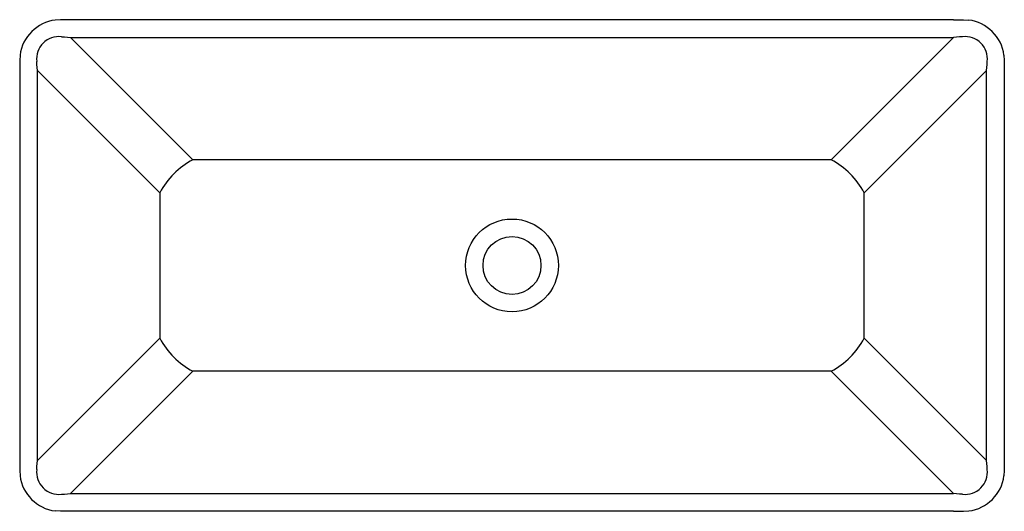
# Model space of a CAD drawing. Header units: millimetres. Extents: x 851.651 to 852.45, y 963.936 to 964.335.
import ezdxf

# ---------------------------------------------------------------- set-up
doc = ezdxf.new("R2010")
doc.units = ezdxf.units.MM
doc.layers.add('SANINDUSA', color=3, linetype='Continuous')

msp = doc.modelspace()

# ---------------------------------------------------------------- linework, layer by layer
at = {"layer": 'SANINDUSA', "linetype": 'Continuous'}
for p, q in [((851.68396, 964.33492), (851.67977, 964.33465)), ((851.69207, 964.33492), (851.68396, 964.33492)), ((852.40844, 964.33492), (851.69207, 964.33492)), ((852.40844, 964.33492), (852.41656, 964.33492)), ((852.41656, 964.33492), (852.42074, 964.33465)), ((851.69207, 964.32057), (852.40844, 964.32057)), ((851.79126, 964.22138), (851.69207, 964.32057)), ((852.30926, 964.22138), (852.40844, 964.32057)), ((851.65124, 964.30618), (851.65096, 964.30192)), ((851.65096, 964.30192), (851.65096, 964.2938)), ((852.44928, 964.30618), (852.44956, 964.30192)), ((852.44956, 964.30192), (852.44956, 964.2938)), ((851.65096, 964.2938), (851.65096, 963.97748)), ((851.66531, 963.97748), (851.66531, 964.2938)), ((851.76467, 964.19445), (851.66531, 964.2938)), ((852.33585, 964.19445), (852.43521, 964.2938)), ((852.43521, 963.97748), (852.43521, 964.2938)), ((852.44956, 964.2938), (852.44956, 963.97748)), ((852.30926, 964.22138), (851.79126, 964.22138)), ((851.76467, 964.19445), (851.7645, 964.07666)), ((852.33585, 964.07684), (852.33602, 964.19462)), ((851.66531, 963.97748), (851.76467, 964.07684)), ((852.43521, 963.97748), (852.33585, 964.07684)), ((851.79126, 964.0499), (851.69207, 963.95071)), ((852.30926, 964.0499), (851.79126, 964.0499)), ((852.30926, 964.0499), (852.40844, 963.95071)), ((851.65096, 963.97748), (851.65096, 963.96936)), ((852.44956, 963.97748), (852.44956, 963.96936)), ((851.65096, 963.96936), (851.65124, 963.96507)), ((852.44956, 963.96936), (852.44928, 963.96507)), ((851.69207, 963.95071), (852.40844, 963.95071)), ((851.68396, 963.93636), (851.67967, 963.93664)), ((851.69207, 963.93636), (851.68396, 963.93636)), ((852.40844, 963.93636), (851.69207, 963.93636)), ((852.40844, 963.93636), (852.41656, 963.93636)), ((852.41656, 963.93636), (852.42085, 963.93664))]:
    msp.add_line(p, q, dxfattribs=at)
at = {"layer": 'SANINDUSA', "linetype": 'Continuous', "flags": 128}
for points in [[(851.68476, 964.32112), (851.68724, 964.32093), (851.68968, 964.32074), (851.69207, 964.32057)], [(852.41576, 964.32112), (852.41328, 964.32093), (852.41084, 964.32074), (852.40844, 964.32057)], [(851.66531, 964.2938), (851.66513, 964.2962), (851.66495, 964.29864), (851.66476, 964.30112)], [(852.43521, 964.2938), (852.43538, 964.2962), (852.43557, 964.29864), (852.43576, 964.30112)], [(851.66476, 963.97016), (851.66495, 963.97264), (851.66513, 963.97508), (851.66531, 963.97748)], [(852.43576, 963.97016), (852.43557, 963.97264), (852.43538, 963.97508), (852.43521, 963.97748)], [(851.68476, 963.95016), (851.68724, 963.95035), (851.68968, 963.95054), (851.69207, 963.95071)], [(852.41576, 963.95016), (852.41328, 963.95035), (852.41084, 963.95054), (852.40844, 963.95071)]]:
    msp.add_lwpolyline(points, dxfattribs=at)
at = {"layer": 'SANINDUSA', "linetype": 'Continuous'}
for radius in [0.03764, 0.0235]:
    msp.add_circle((852.05026, 964.13567), radius, dxfattribs=at)
for centre, radius, start, end in [((851.68409, 964.30179), 0.03314, 97.47703, 172.38886), ((852.41643, 964.30179), 0.03314, 7.61114, 82.52297), ((851.68273, 964.30315), 0.01809, 83.57224, 186.42776), ((852.41778, 964.30315), 0.01809, 353.57224, 96.42776), ((851.82346, 964.16242), 0.06718, 118.63944, 151.36056), ((852.27706, 964.16242), 0.06718, 28.63944, 61.36056), ((851.82346, 964.10886), 0.06718, 208.63944, 241.36056), ((852.27706, 964.10886), 0.06718, 298.63944, 331.36056), ((851.68273, 963.96814), 0.01809, 173.57224, 276.42776), ((852.41778, 963.96814), 0.01809, 263.57224, 6.42776), ((851.68408, 963.96949), 0.03314, 187.66266, 262.33734), ((852.41643, 963.96949), 0.03314, 277.66266, 352.33734)]:
    msp.add_arc(centre, radius, start, end, dxfattribs=at)

doc.saveas('drawing.dxf')
